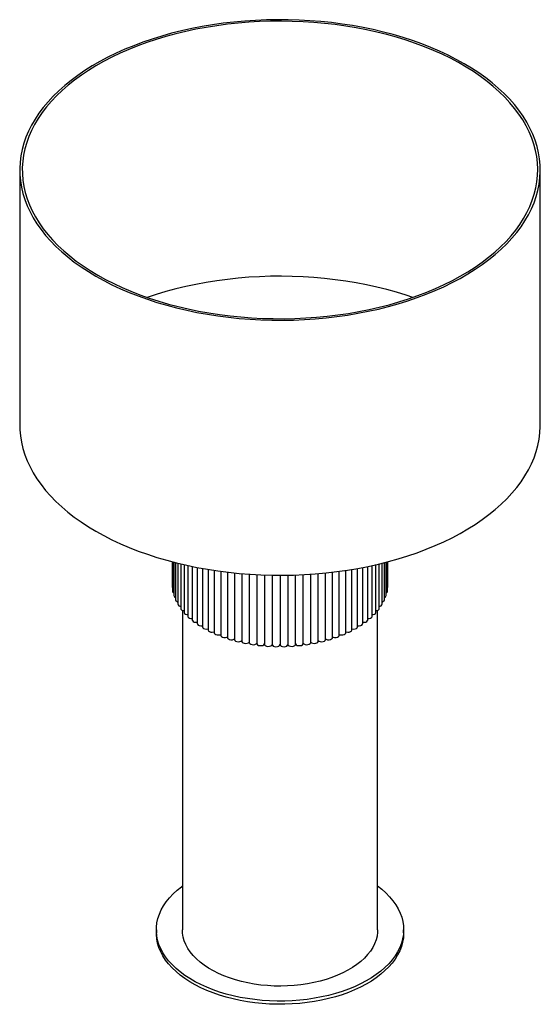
# Paper-space layout '_Isométrica' of a CAD drawing. Header units: millimetres. Extents: x -200 to 200, y -323 to 434.
import ezdxf

# ---------------------------------------------------------------- set-up
doc = ezdxf.new("R2010")
doc.units = ezdxf.units.MM

psp = doc.layouts.new('_Isométrica')

# ---------------------------------------------------------------- linework, layer by layer
at = {"color": 7, "linetype": 'Continuous', "lineweight": 25}
for p, q in [((-200, 318.45), (-200, 122.48)), ((200, 122.48), (200, 318.45)), ((-82.94, 17.42), (-82.94, -1.73)), ((-82.5, 17.3), (-82.5, -5.17)), ((-81.61, 17.07), (-81.61, -8.59)), ((-80.27, 16.73), (-80.27, -11.95)), ((-78.51, 16.29), (-78.51, -15.25)), ((-76.32, 15.76), (-76.32, -18.47)), ((-73.73, 15.16), (-73.73, -21.58)), ((73.73, -21.58), (73.73, 15.16)), ((76.32, -18.47), (76.32, 15.76)), ((78.51, -15.25), (78.51, 16.29)), ((80.27, -11.95), (80.27, 16.73)), ((81.61, -8.59), (81.61, 17.07)), ((82.5, -5.17), (82.5, 17.3)), ((82.94, -1.73), (82.94, 17.42)), ((-70.74, 14.49), (-70.74, -24.57)), ((-67.37, 13.77), (-67.37, -27.42)), ((-63.64, 13.02), (-63.64, -30.12)), ((-59.57, 12.26), (-59.57, -32.66)), ((-55.18, 11.51), (-55.18, -35.01)), ((-50.51, 10.77), (-50.51, -37.16)), ((-45.56, 10.06), (-45.56, -39.1)), ((-40.38, 9.4), (-40.38, -40.83)), ((-34.99, 8.8), (-34.99, -42.33)), ((-29.42, 8.28), (-29.42, -43.59)), ((-23.71, 7.84), (-23.71, -44.61)), ((23.71, -44.61), (23.71, 7.84)), ((29.42, -43.59), (29.42, 8.28)), ((34.99, -42.33), (34.99, 8.8)), ((40.38, -40.83), (40.38, 9.4)), ((45.56, -39.1), (45.56, 10.06)), ((50.51, -37.16), (50.51, 10.77)), ((55.18, -35.01), (55.18, 11.51)), ((59.57, -32.66), (59.57, 12.26)), ((63.64, -30.12), (63.64, 13.02)), ((67.37, -27.42), (67.37, 13.77)), ((70.74, -24.57), (70.74, 14.49)), ((-17.87, 7.49), (-17.87, -45.38)), ((-11.96, 7.23), (-11.96, -45.89)), ((-5.99, 7.08), (-5.99, -46.15)), ((0, 7.02), (0, -46.28)), ((5.99, 7.08), (5.99, -46.15)), ((11.96, -45.89), (11.96, 7.23)), ((17.87, -45.38), (17.87, 7.49)), ((-75, -19.9), (-75, -265.38)), ((75, -265.38), (75, -19.9)), ((-95, -265.38), (-95, -267.83)), ((95, -267.83), (95, -265.38))]:
    psp.add_line(p, q, dxfattribs=at)
at = {"color": 7, "linetype": 'Continuous', "lineweight": 25, "flags": 128}
for points in [[(-141.42, 236.81), (-135.38, 233.46), (-129.09, 230.26), (-122.58, 227.22), (-115.86, 224.34), (-108.93, 221.62), (-101.81, 219.07), (-94.51, 216.7), (-87.05, 214.5), (-79.43, 212.49), (-71.67, 210.66), (-63.79, 209.02), (-55.8, 207.58), (-47.71, 206.33), (-39.53, 205.27), (-31.29, 204.41), (-22.99, 203.76), (-14.65, 203.3), (-6.28, 203.05), (2.09, 203), (10.47, 203.15), (18.82, 203.51), (27.14, 204.06), (35.42, 204.82), (43.63, 205.77), (51.76, 206.93), (59.81, 208.28), (67.75, 209.82), (75.57, 211.55), (83.26, 213.47), (90.8, 215.58), (98.18, 217.86), (105.39, 220.32), (112.42, 222.96), (119.24, 225.76), (125.86, 228.72), (132.26, 231.84), (138.43, 235.12), (144.35, 238.54), (150.02, 242.1), (155.43, 245.79), (160.56, 249.61), (165.42, 253.55), (169.98, 257.61), (174.24, 261.77), (178.2, 266.03), (181.85, 270.39), (185.17, 274.83), (188.18, 279.34), (190.85, 283.92), (193.19, 288.57), (195.18, 293.26), (196.84, 298.01), (198.15, 302.78), (199.11, 307.59), (199.73, 312.41), (199.99, 317.24), (199.9, 322.08), (199.46, 326.91), (198.67, 331.72), (197.54, 336.51), (196.05, 341.27), (194.23, 345.99), (192.06, 350.66), (189.55, 355.28), (186.72, 359.83), (183.55, 364.3), (180.06, 368.7), (176.26, 373.01), (172.15, 377.22), (167.73, 381.33), (163.03, 385.33), (158.03, 389.22), (152.76, 392.97), (147.22, 396.6), (141.42, 400.09), (135.38, 403.44), (129.09, 406.64), (122.58, 409.68), (115.86, 412.56), (108.93, 415.28), (101.81, 417.83), (94.51, 420.2), (87.05, 422.4), (79.43, 424.41), (71.67, 426.24), (63.79, 427.88), (55.8, 429.32), (47.71, 430.58), (39.53, 431.63), (31.29, 432.49), (22.99, 433.14), (14.65, 433.6), (6.28, 433.85), (-2.09, 433.9), (-10.47, 433.75), (-18.82, 433.4), (-27.14, 432.84), (-35.42, 432.08), (-43.63, 431.13), (-51.76, 429.97), (-59.81, 428.63), (-67.75, 427.08), (-75.57, 425.35), (-83.26, 423.43), (-90.8, 421.32), (-98.18, 419.04), (-105.39, 416.58), (-112.42, 413.94), (-119.24, 411.14), (-125.86, 408.18), (-132.26, 405.06), (-138.43, 401.78), (-144.35, 398.36), (-150.02, 394.8), (-155.43, 391.11), (-160.56, 387.29), (-165.42, 383.35), (-169.98, 379.29), (-174.24, 375.13), (-178.2, 370.87), (-181.85, 366.51), (-185.17, 362.08), (-188.18, 357.56), (-190.85, 352.98), (-193.19, 348.33), (-195.18, 343.64), (-196.84, 338.9), (-198.15, 334.12), (-199.11, 329.32), (-199.73, 324.49), (-199.99, 319.66), (-199.9, 314.82), (-199.46, 310), (-198.67, 305.18), (-197.54, 300.39), (-196.05, 295.63), (-194.23, 290.91), (-192.06, 286.24), (-189.55, 281.62), (-186.72, 277.07), (-183.55, 272.6), (-180.06, 268.2), (-176.26, 263.89), (-172.15, 259.68), (-167.73, 255.57), (-163.03, 251.57), (-158.03, 247.69), (-152.76, 243.93), (-147.22, 240.3), (-141.42, 236.81)], [(-140.01, 237.63), (-133.98, 234.29), (-127.72, 231.11), (-121.22, 228.07), (-114.52, 225.2), (-107.61, 222.5), (-100.5, 219.97), (-93.22, 217.61), (-85.77, 215.43), (-78.18, 213.43), (-70.44, 211.63), (-62.57, 210.01), (-54.6, 208.58), (-46.53, 207.35), (-38.37, 206.31), (-30.15, 205.48), (-21.87, 204.85), (-13.56, 204.42), (-5.22, 204.19), (3.13, 204.16), (11.47, 204.34), (19.8, 204.72), (28.08, 205.3), (36.32, 206.09), (44.5, 207.07), (52.59, 208.25), (60.59, 209.63), (68.48, 211.2), (76.25, 212.96), (83.89, 214.91), (91.37, 217.05), (98.7, 219.36), (105.85, 221.85), (112.81, 224.51), (119.57, 227.34), (126.11, 230.33), (132.44, 233.48), (138.52, 236.78), (144.36, 240.22), (149.95, 243.81), (155.27, 247.52), (160.31, 251.36), (165.06, 255.32), (169.53, 259.4), (173.69, 263.58), (177.54, 267.85), (181.08, 272.22), (184.29, 276.66), (187.18, 281.19), (189.74, 285.78), (191.95, 290.42), (193.83, 295.12), (195.36, 299.86), (196.55, 304.63), (197.38, 309.42), (197.87, 314.23), (198, 319.05), (197.78, 323.87), (197.21, 328.68), (196.28, 333.47), (195.01, 338.23), (193.39, 342.96), (191.43, 347.65), (189.13, 352.28), (186.49, 356.85), (183.52, 361.36), (180.23, 365.78), (176.61, 370.13), (172.68, 374.38), (168.44, 378.53), (163.9, 382.58), (159.07, 386.51), (153.96, 390.32), (148.58, 394), (142.93, 397.55), (137.02, 400.96), (130.88, 404.22), (124.5, 407.33), (117.9, 410.28), (111.09, 413.07), (104.08, 415.69), (96.88, 418.14), (89.52, 420.4), (81.99, 422.49), (74.32, 424.4), (66.52, 426.11), (58.6, 427.63), (50.57, 428.96), (42.46, 430.09), (34.27, 431.03), (26.02, 431.76), (17.72, 432.3), (9.39, 432.63), (1.04, 432.75), (-7.3, 432.68), (-15.64, 432.4), (-23.95, 431.91), (-32.21, 431.23), (-40.42, 430.35), (-48.55, 429.26), (-56.6, 427.98), (-64.55, 426.51), (-72.38, 424.84), (-80.09, 422.99), (-87.65, 420.94), (-95.06, 418.72), (-102.3, 416.32), (-109.35, 413.74), (-116.21, 410.99), (-122.87, 408.08), (-129.3, 405.01), (-135.51, 401.79), (-141.48, 398.42), (-147.19, 394.9), (-152.64, 391.25), (-157.82, 387.48), (-162.72, 383.57), (-167.33, 379.56), (-171.65, 375.43), (-175.65, 371.2), (-179.35, 366.88), (-182.73, 362.47), (-185.78, 357.98), (-188.5, 353.43), (-190.89, 348.81), (-192.94, 344.14), (-194.64, 339.42), (-196, 334.66), (-197.01, 329.88), (-197.67, 325.07), (-197.98, 320.26), (-197.93, 315.44), (-197.54, 310.62), (-196.79, 305.82), (-195.69, 301.05), (-194.25, 296.3), (-192.46, 291.59), (-190.32, 286.93), (-187.85, 282.33), (-185.05, 277.79), (-181.91, 273.32), (-178.46, 268.93), (-174.68, 264.64), (-170.6, 260.43), (-166.21, 256.33), (-161.52, 252.34), (-156.55, 248.47), (-151.3, 244.72), (-145.78, 241.11), (-140.01, 237.63)], [(101.95, 220.47), (96.88, 222.17), (89.52, 224.43), (81.99, 226.52), (74.32, 228.43), (66.52, 230.14), (58.6, 231.66), (50.57, 232.99), (42.46, 234.13), (34.27, 235.06), (26.02, 235.79), (17.72, 236.33), (9.39, 236.66), (1.04, 236.78), (-7.3, 236.71), (-15.64, 236.43), (-23.95, 235.95), (-32.21, 235.26), (-40.42, 234.38), (-48.55, 233.29), (-56.6, 232.01), (-64.55, 230.54), (-72.38, 228.87), (-80.09, 227.02), (-87.65, 224.97), (-95.06, 222.75), (-101.95, 220.47)], [(-200, 122.48), (-199.9, 118.85), (-199.46, 114.03), (-198.67, 109.21), (-197.54, 104.42), (-196.05, 99.66), (-194.23, 94.94), (-192.06, 90.27), (-189.55, 85.65), (-186.72, 81.1), (-183.55, 76.63), (-180.06, 72.23), (-176.26, 67.92), (-172.15, 63.71), (-167.73, 59.6), (-163.03, 55.6), (-158.03, 51.72), (-152.76, 47.96), (-147.22, 44.33), (-141.42, 40.84)], [(-141.42, 40.84), (-135.38, 37.49), (-129.09, 34.3), (-122.58, 31.25), (-115.86, 28.37), (-108.93, 25.65), (-101.81, 23.1), (-94.51, 20.73), (-87.05, 18.53), (-79.43, 16.52), (-71.67, 14.69), (-63.79, 13.05), (-55.8, 11.61), (-47.71, 10.36), (-39.53, 9.3), (-31.29, 8.45), (-22.99, 7.79), (-14.65, 7.33), (-6.28, 7.08), (2.09, 7.03), (10.47, 7.18), (18.82, 7.54), (27.14, 8.09), (35.42, 8.85), (43.63, 9.8), (51.76, 10.96), (59.81, 12.31), (67.75, 13.85), (75.57, 15.58), (83.26, 17.5), (90.8, 19.61), (98.18, 21.89), (105.39, 24.35), (112.42, 26.99), (119.24, 29.79), (125.86, 32.75), (132.26, 35.88), (138.43, 39.15), (144.35, 42.57), (150.02, 46.13), (155.43, 49.82), (160.56, 53.64), (165.42, 57.58), (169.98, 61.64), (174.24, 65.8), (178.2, 70.06), (181.85, 74.42), (185.17, 78.86), (188.18, 83.37), (190.85, 87.95), (193.19, 92.6), (195.18, 97.29), (196.84, 102.04), (198.15, 106.81), (199.11, 111.62), (199.73, 116.44), (199.99, 121.27), (200, 122.48)], [(-78.51, -15.25), (-78.34, -15.83), (-77.77, -16.39), (-76.86, -16.8), (-76.32, -16.92)], [(-76.32, -18.47), (-76.32, -18.52), (-76.07, -19.16), (-75.43, -19.7), (-74.47, -20.07), (-73.73, -20.18)], [(-73.73, -21.58), (-73.71, -21.76), (-73.38, -22.39), (-72.67, -22.9), (-71.67, -23.22), (-70.74, -23.31)], [(70.74, -23.31), (71.67, -23.22), (72.67, -22.9), (73.38, -22.39), (73.71, -21.76), (73.73, -21.58)], [(73.73, -20.18), (74.47, -20.07), (75.43, -19.7), (76.07, -19.16), (76.32, -18.52), (76.32, -18.47)], [(76.32, -16.92), (76.86, -16.8), (77.77, -16.39), (78.34, -15.83), (78.51, -15.25)], [(-70.74, -24.57), (-70.69, -24.88), (-70.28, -25.49), (-69.5, -25.97), (-68.46, -26.25), (-67.37, -26.29)], [(-67.37, -27.42), (-67.27, -27.86), (-66.78, -28.45), (-65.94, -28.9), (-64.87, -29.13), (-63.73, -29.12), (-63.64, -29.1)], [(-63.64, -30.12), (-63.48, -30.68), (-62.91, -31.25), (-62.02, -31.66), (-60.92, -31.85), (-59.78, -31.78), (-59.57, -31.74)], [(59.57, -31.74), (59.78, -31.78), (60.92, -31.85), (62.02, -31.66), (62.91, -31.25), (63.48, -30.68), (63.64, -30.12)], [(63.64, -29.1), (63.73, -29.12), (64.87, -29.13), (65.94, -28.9), (66.78, -28.45), (67.27, -27.86), (67.37, -27.42)], [(67.37, -26.29), (68.46, -26.25), (69.5, -25.97), (70.28, -25.49), (70.69, -24.88), (70.74, -24.57)], [(-59.57, -32.66), (-59.57, -32.69), (-59.33, -33.33), (-58.69, -33.88), (-57.74, -34.25), (-56.63, -34.39), (-55.5, -34.27), (-55.18, -34.19)], [(-55.18, -35.01), (-55.17, -35.17), (-54.85, -35.8), (-54.14, -36.32), (-53.15, -36.65), (-52.02, -36.73), (-50.91, -36.57), (-50.51, -36.44)], [(-50.51, -37.16), (-50.46, -37.45), (-50.06, -38.07), (-49.29, -38.55), (-48.26, -38.84), (-47.12, -38.88), (-46.03, -38.67), (-45.56, -38.48)], [(45.56, -38.48), (46.03, -38.67), (47.12, -38.88), (48.26, -38.84), (49.29, -38.55), (50.06, -38.07), (50.46, -37.45), (50.51, -37.16)], [(50.51, -36.44), (50.91, -36.57), (52.02, -36.73), (53.15, -36.65), (54.14, -36.32), (54.85, -35.8), (55.17, -35.17), (55.18, -35.01)], [(55.18, -34.19), (55.5, -34.27), (56.63, -34.39), (57.74, -34.25), (58.69, -33.88), (59.33, -33.33), (59.57, -32.69), (59.57, -32.66)], [(-45.56, -39.1), (-45.47, -39.52), (-44.99, -40.12), (-44.16, -40.57), (-43.09, -40.81), (-41.95, -40.8), (-40.9, -40.55), (-40.38, -40.29)], [(-40.38, -40.83), (-40.23, -41.37), (-39.67, -41.95), (-38.78, -42.36), (-37.69, -42.55), (-36.55, -42.5), (-35.54, -42.2), (-34.99, -41.88)], [(-34.99, -42.33), (-34.99, -42.35), (-34.76, -42.99), (-34.13, -43.54), (-33.19, -43.92), (-32.08, -44.06), (-30.95, -43.95), (-29.97, -43.61), (-29.42, -43.22)], [(-29.42, -43.59), (-29.41, -43.74), (-29.1, -44.37), (-28.4, -44.89), (-27.41, -45.23), (-26.28, -45.32), (-25.17, -45.17), (-24.24, -44.78), (-23.71, -44.33)], [(-23.71, -44.61), (-23.67, -44.89), (-23.27, -45.5), (-22.51, -45.99), (-21.48, -46.28), (-20.34, -46.33), (-19.26, -46.13), (-18.38, -45.7), (-17.87, -45.18)], [(-17.87, -45.38), (-17.79, -45.78), (-17.32, -46.38), (-16.49, -46.84), (-15.43, -47.08), (-14.29, -47.08), (-13.23, -46.83), (-12.41, -46.37), (-11.95, -45.77)], [(11.95, -45.77), (12.41, -46.37), (13.23, -46.83), (14.29, -47.08), (15.43, -47.08), (16.49, -46.84), (17.32, -46.38), (17.79, -45.78), (17.87, -45.38)], [(17.87, -45.18), (18.38, -45.7), (19.26, -46.13), (20.34, -46.33), (21.48, -46.28), (22.51, -45.99), (23.27, -45.5), (23.67, -44.89), (23.71, -44.61)], [(23.71, -44.33), (24.24, -44.78), (25.17, -45.17), (26.28, -45.32), (27.41, -45.23), (28.4, -44.89), (29.1, -44.37), (29.41, -43.74), (29.42, -43.59)], [(29.42, -43.22), (29.97, -43.61), (30.95, -43.95), (32.08, -44.06), (33.19, -43.92), (34.13, -43.54), (34.76, -42.99), (34.99, -42.35), (34.99, -42.33)], [(34.99, -41.88), (35.54, -42.2), (36.55, -42.5), (37.69, -42.55), (38.78, -42.36), (39.67, -41.95), (40.23, -41.37), (40.38, -40.83)], [(40.38, -40.29), (40.9, -40.55), (41.95, -40.8), (43.09, -40.81), (44.16, -40.57), (44.99, -40.12), (45.47, -39.52), (45.56, -39.1)], [(-11.96, -45.89), (-11.81, -46.42), (-11.27, -47), (-10.38, -47.42), (-9.29, -47.61), (-8.15, -47.56), (-7.13, -47.27), (-6.37, -46.77), (-5.99, -46.15)], [(-5.99, -46.15), (-5.77, -46.8), (-5.15, -47.35), (-4.22, -47.73), (-3.1, -47.88), (-1.98, -47.78), (-0.99, -47.44), (-0.3, -46.92), (0, -46.28)], [(0, -46.28), (0.3, -46.92), (0.99, -47.44), (1.98, -47.78), (3.1, -47.88), (4.22, -47.73), (5.15, -47.35), (5.77, -46.8), (5.99, -46.15)], [(5.99, -46.15), (6.37, -46.77), (7.13, -47.27), (8.15, -47.56), (9.29, -47.61), (10.38, -47.42), (11.27, -47), (11.81, -46.42), (11.96, -45.89)], [(75, -231.71), (78.28, -234.3), (81.41, -237.11), (84.25, -240.03), (86.77, -243.04), (88.96, -246.14), (90.83, -249.31), (92.36, -252.53), (93.54, -255.81), (94.38, -259.12), (94.86, -262.45), (95, -265.79), (94.78, -269.14), (94.2, -272.47), (93.28, -275.77), (92.01, -279.03), (90.4, -282.24), (88.45, -285.39), (86.17, -288.47), (83.57, -291.46), (80.66, -294.35), (77.45, -297.14), (73.95, -299.8), (70.18, -302.34), (66.14, -304.74), (61.86, -307), (57.35, -309.1), (52.63, -311.03), (47.71, -312.8), (42.61, -314.39), (37.36, -315.8), (31.96, -317.02), (26.45, -318.05), (20.84, -318.88), (15.15, -319.52), (9.4, -319.95), (3.62, -320.18), (-2.17, -320.2), (-7.96, -320.03), (-13.72, -319.64), (-19.42, -319.06), (-25.05, -318.28), (-30.59, -317.3), (-36.02, -316.12), (-41.31, -314.76), (-46.45, -313.22), (-51.42, -311.49), (-56.19, -309.6), (-60.76, -307.54), (-65.1, -305.32), (-69.19, -302.95), (-73.03, -300.45), (-76.6, -297.81), (-79.88, -295.06), (-82.87, -292.19), (-85.55, -289.22), (-87.91, -286.17), (-89.94, -283.04), (-91.64, -279.84), (-92.99, -276.59), (-94, -273.29), (-94.67, -269.97), (-94.98, -266.63), (-94.93, -263.29), (-94.53, -259.95), (-93.78, -256.63), (-92.69, -253.35), (-91.24, -250.11), (-89.46, -246.92), (-87.35, -243.81), (-84.91, -240.78), (-82.15, -237.83), (-79.09, -234.99), (-75.73, -232.27), (-75, -231.71)], [(95, -267.83), (95, -268.24), (94.78, -271.59), (94.2, -274.91), (93.28, -278.22), (92.01, -281.48), (90.4, -284.69), (88.45, -287.84), (86.17, -290.92), (83.57, -293.91), (80.66, -296.8), (77.45, -299.59), (73.95, -302.25), (70.18, -304.79), (66.14, -307.19), (61.86, -309.45), (57.35, -311.55), (52.63, -313.48), (47.71, -315.25), (42.61, -316.84), (37.36, -318.25), (31.96, -319.47), (26.45, -320.5), (20.84, -321.33), (15.15, -321.97), (9.4, -322.4), (3.62, -322.63), (-2.17, -322.65), (-7.96, -322.47), (-13.72, -322.09), (-19.42, -321.51), (-25.05, -320.73), (-30.59, -319.75), (-36.02, -318.57), (-41.31, -317.21), (-46.45, -315.66), (-51.42, -313.94), (-56.19, -312.05), (-60.76, -309.99), (-65.1, -307.77), (-69.19, -305.4), (-73.03, -302.9), (-76.6, -300.26), (-79.88, -297.51), (-82.87, -294.64), (-85.55, -291.67), (-87.91, -288.62), (-89.94, -285.49), (-91.64, -282.29), (-92.99, -279.04), (-94, -275.74), (-94.67, -272.42), (-94.98, -269.08), (-95, -267.83)], [(75, -265.38), (74.93, -267.24), (74.53, -270.22), (73.77, -273.18), (72.66, -276.1), (71.21, -278.97), (69.41, -281.77), (67.29, -284.5), (64.84, -287.13), (62.09, -289.66), (59.04, -292.08), (55.71, -294.37), (52.11, -296.51), (48.26, -298.52), (44.19, -300.36), (39.9, -302.04), (35.43, -303.54), (30.78, -304.86), (25.99, -305.99), (21.07, -306.93), (16.06, -307.67), (10.96, -308.21), (5.82, -308.54), (0.65, -308.67), (-4.53, -308.59), (-9.68, -308.31), (-14.79, -307.82), (-19.83, -307.13), (-24.77, -306.24), (-29.6, -305.16), (-34.28, -303.89), (-38.8, -302.43), (-43.14, -300.79), (-47.27, -298.99), (-51.17, -297.03), (-54.83, -294.92), (-58.23, -292.66), (-61.35, -290.28), (-64.18, -287.77), (-66.71, -285.17), (-68.91, -282.46), (-70.79, -279.68), (-72.33, -276.82), (-73.53, -273.91), (-74.37, -270.97), (-74.86, -267.99), (-75, -265.38)]]:
    psp.add_lwpolyline(points, dxfattribs=at)
at = {"color": 7, "linetype": 'Continuous', "lineweight": 25}
for centre, radius, start, end in [((-81.7, -1.68), 1.25, 182.23576, 230.11413), ((-81.04, -5.06), 1.46, 184.50005, 247.28755), ((81.04, -5.06), 1.46, 292.71245, 355.49995), ((81.7, -1.68), 1.25, 309.88587, 357.76424), ((-79.79, -8.25), 1.84, 190.64392, 254.89318), ((-78.26, -11.47), 2.07, 193.38862, 262.96706), ((78.26, -11.47), 2.07, 277.03294, 346.61138), ((79.79, -8.25), 1.84, 285.10682, 349.35608)]:
    psp.add_arc(centre, radius, start, end, dxfattribs=at)

doc.saveas('drawing.dxf')
